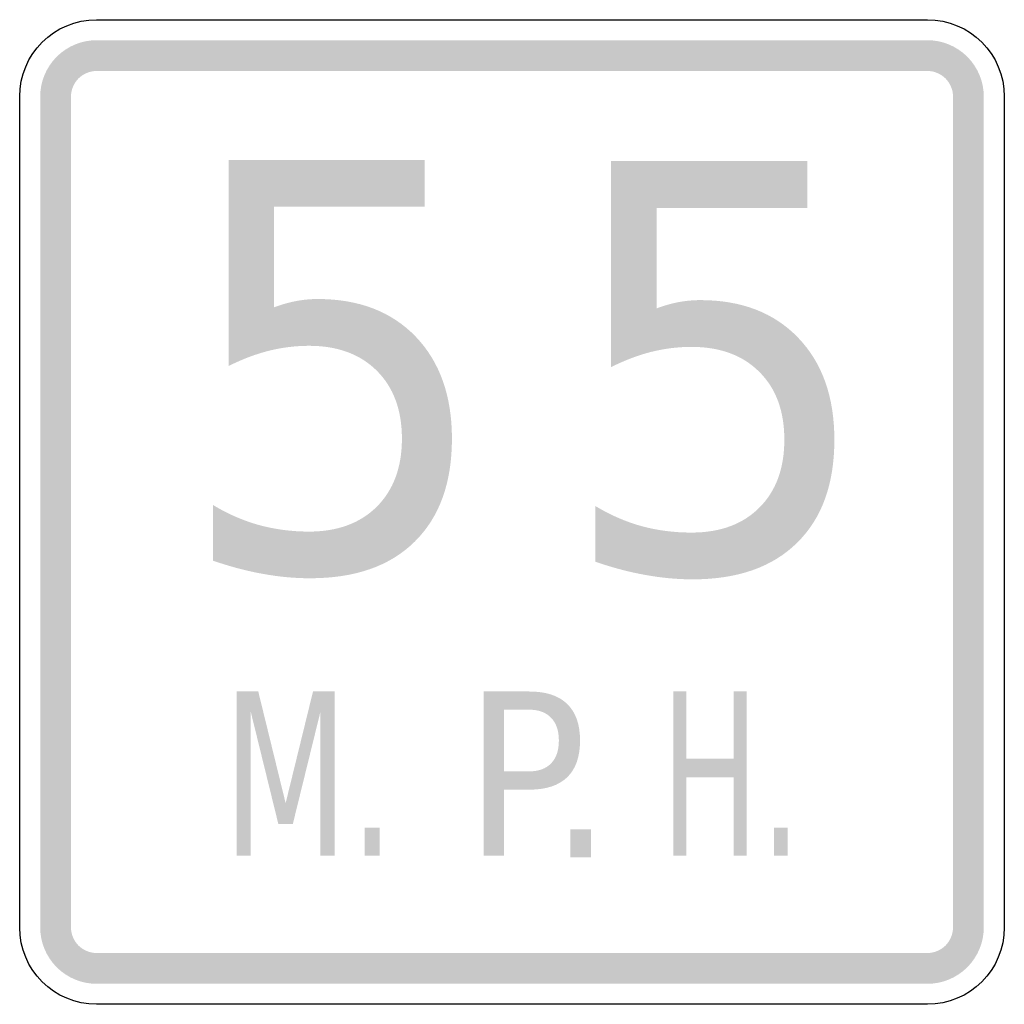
# Model space of a CAD drawing. Header units: inches. Extents: x -0.5 to 0.5, y -0.5 to 0.5.
import ezdxf

# ---------------------------------------------------------------- set-up
doc = ezdxf.new("R2010")
doc.units = ezdxf.units.IN
doc.header["$MEASUREMENT"] = 0

msp = doc.modelspace()

# ---------------------------------------------------------------- hatches: boundary and pattern name
for points in [[(-0.4219, 0.4792), (-0.4275, 0.4789), (-0.4331, 0.4781), (-0.4385, 0.4767), (-0.4438, 0.4748), (-0.4489, 0.4724), (-0.4537, 0.4695), (-0.4582, 0.4662), (-0.4624, 0.4624), (-0.4662, 0.4582), (-0.4695, 0.4537), (-0.4724, 0.4489), (-0.4748, 0.4438), (-0.4767, 0.4385), (-0.4781, 0.4331), (-0.4789, 0.4275), (-0.4792, 0.4219), (-0.4479, 0.4219), (-0.4478, 0.4244), (-0.4474, 0.427), (-0.4468, 0.4294), (-0.4459, 0.4318), (-0.4448, 0.4342), (-0.4435, 0.4363), (-0.442, 0.4384), (-0.4403, 0.4403), (-0.4384, 0.442), (-0.4363, 0.4435), (-0.4342, 0.4448), (-0.4318, 0.4459), (-0.4294, 0.4468), (-0.427, 0.4474), (-0.4244, 0.4478), (-0.4219, 0.4479), (-0.4219, 0.4792)], [(-0.4219, 0.4479), (0.4219, 0.4479), (0.4219, 0.4792), (-0.4219, 0.4792), (-0.4219, 0.4479)], [(0.4792, 0.4219), (0.4789, 0.4275), (0.4781, 0.4331), (0.4767, 0.4385), (0.4748, 0.4438), (0.4724, 0.4489), (0.4695, 0.4537), (0.4662, 0.4582), (0.4624, 0.4624), (0.4582, 0.4662), (0.4537, 0.4695), (0.4489, 0.4724), (0.4438, 0.4748), (0.4385, 0.4767), (0.4331, 0.4781), (0.4275, 0.4789), (0.4219, 0.4792), (0.4219, 0.4479), (0.4244, 0.4478), (0.427, 0.4474), (0.4294, 0.4468), (0.4318, 0.4459), (0.4342, 0.4448), (0.4363, 0.4435), (0.4384, 0.442), (0.4403, 0.4403), (0.442, 0.4384), (0.4435, 0.4363), (0.4448, 0.4342), (0.4459, 0.4318), (0.4468, 0.4294), (0.4474, 0.427), (0.4478, 0.4244), (0.4479, 0.4219), (0.4792, 0.4219)], [(-0.4479, -0.4219), (-0.4479, 0.4219), (-0.4792, 0.4219), (-0.4792, -0.4219), (-0.4479, -0.4219)], [(0.4479, 0.4219), (0.4479, -0.4219), (0.4792, -0.4219), (0.4792, 0.4219), (0.4479, 0.4219)], [(-0.2796, -0.1823), (-0.2577, -0.1823), (-0.2299, -0.2957), (-0.2021, -0.1823), (-0.1802, -0.1823), (-0.1802, -0.349), (-0.1945, -0.349), (-0.1945, -0.2026), (-0.2226, -0.3169), (-0.2373, -0.3169), (-0.2654, -0.2026), (-0.2654, -0.349), (-0.2796, -0.349), (-0.2796, -0.1823)], [(0.1639, -0.1823), (0.1772, -0.1823), (0.1772, -0.2506), (0.2252, -0.2506), (0.2252, -0.1823), (0.2385, -0.1823), (0.2385, -0.349), (0.2252, -0.349), (0.2252, -0.2696), (0.1772, -0.2696), (0.1772, -0.349), (0.1639, -0.349), (0.1639, -0.1823)], [(-0.1496, -0.3206), (-0.1343, -0.3206), (-0.1343, -0.349), (-0.1496, -0.349), (-0.1496, -0.3206)], [(0.0591, -0.3224), (0.0803, -0.3224), (0.0803, -0.3508), (0.0591, -0.3508), (0.0591, -0.3224)], [(0.266, -0.3206), (0.2799, -0.3206), (0.2799, -0.349), (0.266, -0.349), (0.266, -0.3206)], [(-0.4792, -0.4219), (-0.4789, -0.4275), (-0.4781, -0.4331), (-0.4767, -0.4385), (-0.4748, -0.4438), (-0.4724, -0.4489), (-0.4695, -0.4537), (-0.4662, -0.4582), (-0.4624, -0.4624), (-0.4582, -0.4662), (-0.4537, -0.4695), (-0.4489, -0.4724), (-0.4438, -0.4748), (-0.4385, -0.4767), (-0.4331, -0.4781), (-0.4275, -0.4789), (-0.4219, -0.4792), (-0.4219, -0.4479), (-0.4244, -0.4478), (-0.427, -0.4474), (-0.4294, -0.4468), (-0.4318, -0.4459), (-0.4342, -0.4448), (-0.4363, -0.4435), (-0.4384, -0.442), (-0.4403, -0.4403), (-0.442, -0.4384), (-0.4435, -0.4363), (-0.4448, -0.4342), (-0.4459, -0.4318), (-0.4468, -0.4294), (-0.4474, -0.427), (-0.4478, -0.4244), (-0.4479, -0.4219), (-0.4792, -0.4219)], [(0.4219, -0.4792), (0.4275, -0.4789), (0.4331, -0.4781), (0.4385, -0.4767), (0.4438, -0.4748), (0.4489, -0.4724), (0.4537, -0.4695), (0.4582, -0.4662), (0.4624, -0.4624), (0.4662, -0.4582), (0.4695, -0.4537), (0.4724, -0.4489), (0.4748, -0.4438), (0.4767, -0.4385), (0.4781, -0.4331), (0.4789, -0.4275), (0.4792, -0.4219), (0.4479, -0.4219), (0.4478, -0.4244), (0.4474, -0.427), (0.4468, -0.4294), (0.4459, -0.4318), (0.4448, -0.4342), (0.4435, -0.4363), (0.442, -0.4384), (0.4403, -0.4403), (0.4384, -0.442), (0.4363, -0.4435), (0.4342, -0.4448), (0.4318, -0.4459), (0.4294, -0.4468), (0.427, -0.4474), (0.4244, -0.4478), (0.4219, -0.4479), (0.4219, -0.4792)], [(0.4219, -0.4479), (-0.4219, -0.4479), (-0.4219, -0.4792), (0.4219, -0.4792), (0.4219, -0.4479)]]:
    msp.add_hatch(color=7).paths.add_polyline_path(points)
h = msp.add_hatch(color=7)
edge = h.paths.add_edge_path()
edge.add_line((-0.2879, 0.3575), (-0.0887, 0.3575))
edge.add_line((-0.0887, 0.3575), (-0.0887, 0.31))
edge.add_line((-0.0887, 0.31), (-0.2416, 0.31))
edge.add_line((-0.2416, 0.31), (-0.2416, 0.2079))
edge.add_spline(control_points=[(-0.2416, 0.2079), (-0.2342, 0.2107), (-0.2268, 0.2128), (-0.2194, 0.2142), (-0.2121, 0.2156), (-0.2047, 0.2163), (-0.1972, 0.2163), (-0.1554, 0.2163), (-0.1222, 0.2035), (-0.0977, 0.178), (-0.0733, 0.1525), (-0.061, 0.118), (-0.061, 0.0745), (-0.061, 0.0296), (-0.0736, -0.0052), (-0.0987, -0.03), (-0.1238, -0.0549), (-0.1593, -0.0673), (-0.2051, -0.0673), (-0.2209, -0.0673), (-0.2369, -0.0658), (-0.2532, -0.0628), (-0.2695, -0.0599), (-0.2864, -0.0554), (-0.3038, -0.0494)], knot_values=[0, 0, 0, 0, 1, 1, 1, 2, 2, 2, 3, 3, 3, 4, 4, 4, 5, 5, 5, 6, 6, 6, 7, 7, 7, 8, 8, 8, 8], degree=3, periodic=0)
edge.add_line((-0.3038, -0.0494), (-0.3038, 0.0072))
edge.add_spline(control_points=[(-0.3038, 0.0072), (-0.2888, -0.0019), (-0.2732, -0.0087), (-0.2571, -0.0132), (-0.241, -0.0176), (-0.224, -0.0199), (-0.2062, -0.0199), (-0.1771, -0.0199), (-0.1542, -0.0114), (-0.1372, 0.0055), (-0.1203, 0.0225), (-0.1118, 0.0455), (-0.1118, 0.0745), (-0.1118, 0.1035), (-0.1203, 0.1265), (-0.1372, 0.1434), (-0.1542, 0.1603), (-0.1771, 0.1688), (-0.2062, 0.1688), (-0.2197, 0.1688), (-0.2333, 0.1671), (-0.2468, 0.1638), (-0.2603, 0.1604), (-0.274, 0.1552), (-0.2879, 0.1482)], knot_values=[0, 0, 0, 0, 1, 1, 1, 2, 2, 2, 3, 3, 3, 4, 4, 4, 5, 5, 5, 6, 6, 6, 7, 7, 7, 8, 8, 8, 8], degree=3, periodic=0)
edge.add_line((-0.2879, 0.1482), (-0.2879, 0.3575))
h = msp.add_hatch(color=7)
edge = h.paths.add_edge_path()
edge.add_line((0.1005, 0.3564), (0.2998, 0.3564))
edge.add_line((0.2998, 0.3564), (0.2998, 0.3089))
edge.add_line((0.2998, 0.3089), (0.1469, 0.3089))
edge.add_line((0.1469, 0.3089), (0.1469, 0.2068))
edge.add_spline(control_points=[(0.1469, 0.2068), (0.1543, 0.2096), (0.1617, 0.2117), (0.169, 0.2131), (0.1764, 0.2145), (0.1838, 0.2152), (0.1912, 0.2152), (0.2331, 0.2152), (0.2663, 0.2024), (0.2907, 0.1769), (0.3152, 0.1514), (0.3274, 0.1169), (0.3274, 0.0734), (0.3274, 0.0285), (0.3149, -0.0063), (0.2897, -0.0311), (0.2646, -0.056), (0.2292, -0.0684), (0.1834, -0.0684), (0.1676, -0.0684), (0.1516, -0.0669), (0.1353, -0.0639), (0.119, -0.061), (0.1021, -0.0565), (0.0846, -0.0505)], knot_values=[0, 0, 0, 0, 1, 1, 1, 2, 2, 2, 3, 3, 3, 4, 4, 4, 5, 5, 5, 6, 6, 6, 7, 7, 7, 8, 8, 8, 8], degree=3, periodic=0)
edge.add_line((0.0846, -0.0505), (0.0846, 0.0061))
edge.add_spline(control_points=[(0.0846, 0.0061), (0.0997, -0.003), (0.1153, -0.0098), (0.1314, -0.0143), (0.1475, -0.0187), (0.1644, -0.0209), (0.1823, -0.0209), (0.2113, -0.0209), (0.2343, -0.0125), (0.2512, 0.0044), (0.2682, 0.0214), (0.2766, 0.0444), (0.2766, 0.0734), (0.2766, 0.1024), (0.2682, 0.1254), (0.2512, 0.1423), (0.2343, 0.1592), (0.2113, 0.1677), (0.1823, 0.1677), (0.1687, 0.1677), (0.1552, 0.166), (0.1417, 0.1627), (0.1282, 0.1593), (0.1145, 0.1541), (0.1005, 0.1471)], knot_values=[0, 0, 0, 0, 1, 1, 1, 2, 2, 2, 3, 3, 3, 4, 4, 4, 5, 5, 5, 6, 6, 6, 7, 7, 7, 8, 8, 8, 8], degree=3, periodic=0)
edge.add_line((0.1005, 0.1471), (0.1005, 0.3564))
h = msp.add_hatch(color=7)
edge = h.paths.add_edge_path()
edge.add_line((-0.0287, -0.1823), (0.0176, -0.1823))
edge.add_spline(control_points=[(0.0176, -0.1823), (0.0346, -0.1823), (0.0474, -0.1865), (0.0561, -0.195), (0.0648, -0.2034), (0.0691, -0.2158), (0.0691, -0.2321), (0.0691, -0.2485), (0.0648, -0.261), (0.0561, -0.2694), (0.0474, -0.2778), (0.0346, -0.282), (0.0176, -0.282)], knot_values=[0, 0, 0, 0, 1, 1, 1, 2, 2, 2, 3, 3, 3, 4, 4, 4, 4], degree=3, periodic=0)
edge.add_line((0.0176, -0.282), (-0.0082, -0.282))
edge.add_line((-0.0082, -0.282), (-0.0082, -0.349))
edge.add_line((-0.0082, -0.349), (-0.0287, -0.349))
edge.add_line((-0.0287, -0.349), (-0.0287, -0.1823))
edge = h.paths.add_edge_path(flags=0)
edge.add_line((-0.0082, -0.2008), (-0.0082, -0.2634))
edge.add_line((-0.0082, -0.2634), (0.0176, -0.2634))
edge.add_spline(control_points=[(0.0176, -0.2634), (0.0271, -0.2634), (0.0345, -0.2607), (0.0397, -0.2553), (0.045, -0.2499), (0.0476, -0.2421), (0.0476, -0.2321), (0.0476, -0.2221), (0.045, -0.2144), (0.0397, -0.209), (0.0345, -0.2035), (0.0271, -0.2008), (0.0176, -0.2008)], knot_values=[0, 0, 0, 0, 1, 1, 1, 2, 2, 2, 3, 3, 3, 4, 4, 4, 4], degree=3, periodic=0)
edge.add_line((0.0176, -0.2008), (-0.0082, -0.2008))

# ---------------------------------------------------------------- linework, layer by layer
at = {"color": 7}
for points in [[(-0.4219, 0.5), (0.4219, 0.5)], [(-0.5, -0.4219), (-0.5, 0.4219)], [(0.5, 0.4219), (0.5, -0.4219)], [(0.4219, -0.5), (-0.4219, -0.5)]]:
    msp.add_lwpolyline(points, dxfattribs=at)
for points in [[(-0.5, 0.4219), (-0.5, 0.465), (-0.465, 0.5), (-0.4219, 0.5)], [(0.4219, 0.5), (0.465, 0.5), (0.5, 0.465), (0.5, 0.4219)], [(-0.4219, -0.5), (-0.465, -0.5), (-0.5, -0.465), (-0.5, -0.4219)], [(0.5, -0.4219), (0.5, -0.465), (0.465, -0.5), (0.4219, -0.5)]]:
    msp.add_open_spline(points, degree=3, dxfattribs=at)

doc.saveas('drawing.dxf')
